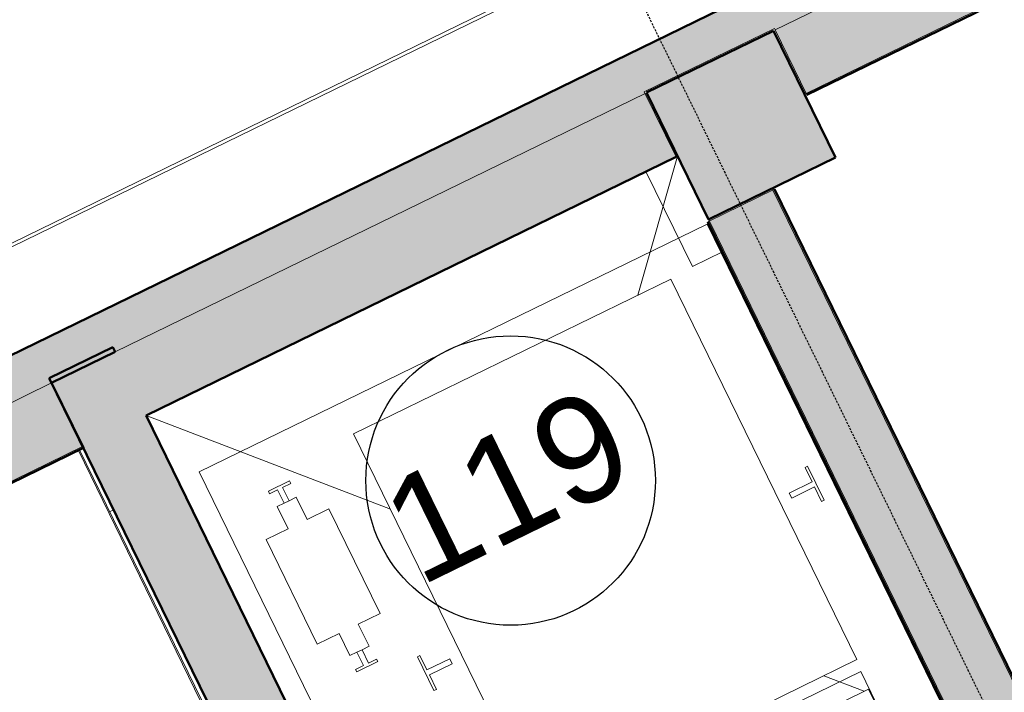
# Model space of a CAD drawing. Header units: millimetres. Extents: x -1662057 to -197461, y -941126 to 63888.
# Tile 107 of 209: x -1619432 to -1616643, y -337698 to -335792. Entities that reach past the tile are written whole.
import ezdxf

# ---------------------------------------------------------------- set-up
doc = ezdxf.new("R2010")
doc.units = ezdxf.units.MM
doc.linetypes.add('HIDDEN', pattern=[9.525, 6.35, -3.175])
for name, color, linetype, lineweight in [('A-AREA-IDEN', 252, 'CONTINUOUS', 25), ('A-DETL', 90, 'CONTINUOUS', 5), ('A-DETL-THIN', 151, 'CONTINUOUS', 5), ('A-FLOR', 192, 'CONTINUOUS', 5), ('A-MASS', 70, 'CONTINUOUS', 5), ('A-Wall', 252, 'CONTINUOUS', 0), ('A-WALL-PATT', 111, 'CONTINUOUS', 50), ('Q-SPCQ', 91, 'CONTINUOUS', 5), ('S-Cols', 52, 'CONTINUOUS', 0)]:
    doc.layers.add(name, color=color, linetype=linetype, lineweight=lineweight)
doc.styles.add('Arial_3', font='arial.ttf', dxfattribs={"height": 300})

# ---------------------------------------------------------------- blocks, each defined once
blk = doc.blocks.new('KONE_MonoSpace_500_2018-08-31 - KONE_MonoSpace_500_2018-08-31-2084377-Pirmā stāva plāns uz atzīmes 0_000 M1-150')
at = {"layer": 'Q-SPCQ'}
for p, q in [((-1800, 25), (-200, 25)), ((-1800, -1575), (-1800, 25)), ((-1800, -1575), (-1800, 25)), ((-1800, 25), (-200, 25)), ((-200, 25), (-200, -1575)), ((-200, 25), (-200, -1575)), ((-200, -1575), (-1800, -1575)), ((-200, -1575), (-1800, -1575))]:
    blk.add_line(p, q, dxfattribs=at)
blk = doc.blocks.new('KONE_CWT_guiderail - KONE_CWT_guiderail-2125996-Pirmā stāva plāns uz atzīmes 0_000 M1-150')
at = {"layer": 'Q-SPCQ'}
for p, q in [((-7.9, 50), (-7.9, 7.9)), ((7.9, 50), (-7.9, 50)), ((7.9, 7.9), (7.9, 50)), ((-7.9, 7.9), (-33.3, 7.9)), ((-33.3, 7.9), (-33.3, 0)), ((-33.3, 0), (33.3, 0)), ((33.3, 7.9), (7.9, 7.9)), ((33.3, 0), (33.3, 7.9))]:
    blk.add_line(p, q, dxfattribs=at)
blk = doc.blocks.new('KONE_CWT_guiderail - KONE_CWT_guiderail-2125997-Pirmā stāva plāns uz atzīmes 0_000 M1-150')
at = {"layer": 'Q-SPCQ'}
for p, q in [((-7.9, 50), (-7.9, 7.9)), ((7.9, 50), (-7.9, 50)), ((7.9, 7.9), (7.9, 50)), ((-7.9, 7.9), (-33.3, 7.9)), ((-33.3, 7.9), (-33.3, 0)), ((-33.3, 0), (33.3, 0)), ((33.3, 7.9), (7.9, 7.9)), ((33.3, 0), (33.3, 7.9))]:
    blk.add_line(p, q, dxfattribs=at)
blk = doc.blocks.new('KONE_Car_guiderail - KONE_Car_guiderail-2125998-Pirmā stāva plāns uz atzīmes 0_000 M1-150')
at = {"layer": 'Q-SPCQ'}
for p, q in [((53.3, 0), (-53.3, 0)), ((-53.3, 0), (-53.3, -7.9)), ((53.3, -7.9), (53.3, 0)), ((-53.3, -7.9), (-7.9, -7.9)), ((-7.9, -7.9), (-7.9, -80)), ((7.9, -80), (7.9, -7.9)), ((7.9, -7.9), (53.3, -7.9)), ((-7.9, -80), (7.9, -80))]:
    blk.add_line(p, q, dxfattribs=at)
blk = doc.blocks.new('KONE_Car - KONE_Car-2125999-Pirmā stāva plāns uz atzīmes 0_000 M1-150')
at = {"layer": 'Q-SPCQ'}
for p, q in [((500, 600), (-500, 600)), ((-500, 600), (-500, -600)), ((500, -600), (500, 600)), ((-500, -600), (500, -600))]:
    blk.add_line(p, q, dxfattribs=at)
blk = doc.blocks.new('KONE_Car_Door_2L - KONE_Car_Door_2L-2126001-Pirmā stāva plāns uz atzīmes 0_000 M1-150')
at = {"layer": 'Q-SPCQ'}
for p, q in [((-900, -85.4), (-900, 14.6)), ((465, 14.6), (-900, 14.6)), ((-476.5, 9.6), (7, 9.6)), ((-476.5, 9.6), (-476.5, -35.4)), ((7, -35.4), (7, 9.6)), ((465, 14.6), (465, -85.4)), ((7, -35.4), (-476.5, -35.4)), ((-20.5, -40.4), (463, -40.4)), ((-20.5, -40.4), (-20.5, -85.4)), ((463, -85.4), (463, -40.4)), ((-900, -85.4), (-20.5, -85.4)), ((463, -85.4), (-20.5, -85.4)), ((463, -85.4), (465, -85.4))]:
    blk.add_line(p, q, dxfattribs=at)
blk = doc.blocks.new('KONE_CWT - KONE_CWT-2126007-Pirmā stāva plāns uz atzīmes 0_000 M1-150')
at = {"layer": 'Q-SPCQ'}
for p, q in [((-30, 235), (-30, 165)), ((-30, 235), (-7.94, 235)), ((7.94, 235), (30, 235)), ((30, 235), (30, 165)), ((-30, 165), (-99, 165)), ((-99, -165), (-99, 165)), ((30, 165), (99, 165)), ((99, 165), (99, -165)), ((-30, -165), (-99, -165)), ((-30, -235), (-30, -165)), ((30, -165), (99, -165)), ((30, -235), (30, -165)), ((-7.94, -235), (-30, -235)), ((30, -235), (7.94, -235))]:
    blk.add_line(p, q, dxfattribs=at)
blk = doc.blocks.new('PBL_telpnu_numeracija_0001 - PBL telpas NUMERĀCIJA-1342367-Pirmā stāva plāns uz atzīmes 0_000 M1-150')
at = {"layer": 'A-AREA-IDEN'}
blk.add_circle((0.034, 0.024), 2.733, dxfattribs=at)

msp = doc.modelspace()

# ---------------------------------------------------------------- hatches: boundary and pattern name
at = {"layer": 'A-Wall', "true_color": 0x636466}
for points in [[(-1612178.97499, -333552.34615), (-1612181.16884, -333547.85315), (-1617204.33924, -336000.57799), (-1617202.14539, -336005.07099), (-1612258.02606, -333590.94538)], [(-1619251.14053, -337005.5589), (-1619253.33438, -337001.06591), (-1622551.00541, -338611.26007), (-1622548.81156, -338615.75307), (-1619928.90128, -337336.49743)]]:
    msp.add_hatch(color=251, dxfattribs=at).paths.add_polyline_path(points, flags=0)
h = msp.add_hatch(color=251, dxfattribs=at)
h.paths.add_polyline_path([(-1614709.75538, -341565.29509), (-1614948.88508, -341075.55844), (-1614953.37808, -341077.75229), (-1614714.24837, -341567.48894)], flags=0)
h.paths.add_polyline_path([(-1615431.53218, -340087.09915), (-1617294.11124, -336272.54488), (-1617298.60424, -336274.73873), (-1615436.02518, -340089.293)], flags=0)
h = msp.add_hatch(color=251, dxfattribs=at)
h.paths.add_polyline_path([(-1614893.96824, -341655.24296), (-1615133.09795, -341165.50631), (-1615137.59094, -341167.70016), (-1614898.46124, -341657.43681)], flags=0)
h.paths.add_polyline_path([(-1615615.74505, -340177.04702), (-1616688.57872, -337979.88807), (-1616693.07172, -337982.08192), (-1615620.23805, -340179.24087)], flags=0)
h.paths.add_polyline_path([(-1616778.52659, -337795.67521), (-1617478.32411, -336362.49275), (-1617482.81711, -336364.6866), (-1616783.01959, -337797.86906)], flags=0)
at = {"layer": 'A-WALL-PATT', "true_color": 0x636466}
h = msp.add_hatch(color=251, dxfattribs=at)
h.paths.add_polyline_path([(-1590927.4101, -322947.45186), (-1590980.06251, -322839.61994), (-1593738.6007, -324186.56511), (-1593685.94828, -324294.39703), (-1591527.15416, -323240.29622)], flags=0)
h.paths.add_polyline_path([(-1595528.09764, -325193.88583), (-1595580.75005, -325086.0539), (-1601758.53985, -328102.55887), (-1601705.88744, -328210.3908), (-1601485.73059, -328102.89212), (-1601487.92444, -328098.39913), (-1601119.49871, -327918.50339), (-1601117.30486, -327922.99638), (-1596094.13446, -325470.27154), (-1596096.32831, -325465.77855), (-1595727.90257, -325285.88281), (-1595725.70872, -325290.3758), (-1595528.21194, -325193.93845)], flags=0)
h.paths.add_polyline_path([(-1608040.87767, -331303.65395), (-1608093.53008, -331195.82203), (-1623055.34458, -338501.41016), (-1623004.88602, -338604.74909), (-1622640.95328, -338427.0472), (-1622638.75943, -338431.5402), (-1617660.519, -336000.75386), (-1617662.71285, -335996.26087), (-1617294.28711, -335816.36513), (-1617292.09326, -335820.85812), (-1612268.92286, -333368.13328), (-1612271.11671, -333363.64029), (-1611902.69098, -333183.74455), (-1611900.49713, -333188.23754), (-1609060.58323, -331801.55806)], flags=0)
for points in [[(-1612181.16884, -333547.85315), (-1612268.92286, -333368.13328), (-1617292.09326, -335820.85812), (-1617204.33924, -336000.57799), (-1612260.22301, -333586.4539)], [(-1619253.33438, -337001.06591), (-1619341.0884, -336821.34604), (-1622638.75943, -338431.5402), (-1622551.00541, -338611.26007), (-1619931.09823, -337332.00595)]]:
    msp.add_hatch(color=251, dxfattribs=at).paths.add_polyline_path(points, flags=0)
at = {"layer": 'A-WALL-PATT', "lineweight": 18, "true_color": 0x636466}
for points in [[(-1617572.76498, -336180.47373), (-1617660.519, -336000.75386), (-1619161.36514, -336733.59036), (-1619073.60523, -336913.30735), (-1617739.4196, -336261.84822)], [(-1618196.04688, -338710.39377), (-1619167.94929, -336720.10717), (-1619347.66628, -336807.86709), (-1618375.76675, -338798.14779), (-1618230.47784, -338727.2058)]]:
    msp.add_hatch(color=251, dxfattribs=at).paths.add_polyline_path(points, flags=0)
at = {"layer": 'A-WALL-PATT', "true_color": 0x636466}
h = msp.add_hatch(color=251, dxfattribs=at)
h.paths.add_polyline_path([(-1614714.24837, -341567.48894), (-1614953.37808, -341077.75229), (-1615133.09795, -341165.50631), (-1614893.96824, -341655.24296)], flags=0)
h.paths.add_polyline_path([(-1615436.02518, -340089.293), (-1617298.60424, -336274.73873), (-1617478.32411, -336362.49275), (-1615615.74505, -340177.04702)], flags=0)
at = {"layer": 'S-Cols', "true_color": 0x636466}
msp.add_hatch(color=251, dxfattribs=at).paths.add_polyline_path([(-1617121.07822, -336182.49172), (-1617296.58626, -335823.05197), (-1617656.026, -335998.56001), (-1617480.51796, -336357.99975)], flags=0)

# ---------------------------------------------------------------- linework, layer by layer
at = {"layer": 'A-DETL', "color": 252, "linetype": 'HIDDEN', "lineweight": 25, "true_color": 0x939598}
msp.add_line((-1614653.82955, -341919.13623), (-1620111.03263, -330742.80674), dxfattribs=at)
at = {"layer": 'A-DETL-THIN', "color": 251, "true_color": 0x636466}
for p, q in [((-1617681.25322, -336572.86373), (-1617568.25762, -336178.30929)), ((-1618381.48338, -337179.3708), (-1619073.56667, -336913.26698)), ((-1617039.82612, -337695.23374), (-1617154.58125, -337651.11076))]:
    msp.add_line(p, q, dxfattribs=at)
at = {"layer": 'A-FLOR', "color": 251, "true_color": 0x636466}
for p, q in [((-1617204.33924, -336000.57799), (-1617208.83224, -336002.77184)), ((-1617526.50089, -336491.7367), (-1617658.13192, -336222.15689)), ((-1617300.79809, -336270.24573), (-1617298.60424, -336274.73873)), ((-1617480.48365, -336357.983), (-1617478.28981, -336362.47597)), ((-1617441.13395, -336450.05354), (-1617526.50089, -336491.7367)), ((-1619073.55218, -336913.28146), (-1618985.79818, -337093.0013)), ((-1618691.99622, -338188.75764), (-1619265.44453, -337012.54329)), ((-1618688.17868, -338186.82181), (-1619262.31932, -337011.01731)), ((-1619165.56518, -337180.77837), (-1619176.75721, -337186.24323))]:
    msp.add_line(p, q, dxfattribs=at)
at = {"layer": 'A-MASS', "color": 251, "lineweight": 18, "true_color": 0x636466}
for p, q in [((-1606459.68674, -330079.79562), (-1623524.97968, -338412.47489)), ((-1606455.29904, -330088.78161), (-1623520.59198, -338421.46089))]:
    msp.add_line(p, q, dxfattribs=at)
at = {"layer": 'A-Wall', "color": 251, "lineweight": 50, "true_color": 0x636466}
for p, q in [((-1623164.51387, -338553.60275), (-1606341.83533, -330339.38777)), ((-1617202.14539, -336005.07099), (-1612178.97499, -333552.34615)), ((-1619073.60523, -336913.30735), (-1617572.76498, -336180.47373)), ((-1615431.53218, -340087.09915), (-1617294.11124, -336272.54488)), ((-1617482.81711, -336364.6866), (-1616783.01959, -337797.86906)), ((-1619167.94929, -336720.10717), (-1619347.66628, -336807.86709)), ((-1619161.36514, -336733.59036), (-1619167.94929, -336720.10717)), ((-1619341.0884, -336821.34604), (-1619161.36514, -336733.59036)), ((-1619347.66628, -336807.86709), (-1618373.57275, -338802.64072)), ((-1619251.14053, -337005.5589), (-1619341.0884, -336821.34604)), ((-1618283.80679, -338530.67678), (-1619073.60523, -336913.30735)), ((-1622548.81156, -338615.75307), (-1619251.14053, -337005.5589))]:
    msp.add_line(p, q, dxfattribs=at)
at = {"layer": 'A-Wall', "color": 251, "lineweight": 5, "true_color": 0x636466}
for p, q in [((-1606341.39656, -330340.28637), (-1623164.0751, -338554.50135)), ((-1612268.92286, -333368.13328), (-1617292.09326, -335820.85812)), ((-1612181.16884, -333547.85315), (-1617204.33924, -336000.57799)), ((-1617292.09326, -335820.85812), (-1617202.14539, -336005.07099)), ((-1617660.519, -336000.75386), (-1619161.36514, -336733.59036)), ((-1619161.36514, -336733.59036), (-1617660.519, -336000.75386)), ((-1617294.11124, -336272.54488), (-1617482.81711, -336364.6866)), ((-1617298.60424, -336274.73873), (-1615436.02518, -340089.293)), ((-1617478.32411, -336362.49275), (-1615615.74505, -340177.04702)), ((-1619341.0884, -336821.34604), (-1622638.75943, -338431.5402)), ((-1619253.33438, -337001.06591), (-1622551.00541, -338611.26007))]:
    msp.add_line(p, q, dxfattribs=at)
at = {"layer": 'A-Wall', "color": 251, "true_color": 0x636466}
for p, q in [((-1617662.71285, -335996.26087), (-1617294.28711, -335816.36513)), ((-1617294.28711, -335816.36513), (-1617292.09326, -335820.85812)), ((-1617572.76498, -336180.47373), (-1617662.71285, -335996.26087))]:
    msp.add_line(p, q, dxfattribs=at)
at = {"layer": 'S-Cols', "color": 251, "lineweight": 50, "true_color": 0x636466}
for p, q in [((-1617296.58626, -335823.05197), (-1617656.026, -335998.56001)), ((-1617121.07822, -336182.49172), (-1617296.58626, -335823.05197)), ((-1617656.026, -335998.56001), (-1617480.51796, -336357.99975)), ((-1617480.51796, -336357.99975), (-1617121.07822, -336182.49172))]:
    msp.add_line(p, q, dxfattribs=at)

# ---------------------------------------------------------------- block references
at = {"layer": 'A-AREA-IDEN', "color": 251, "true_color": 0x636466, "xscale": 149.9999999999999, "yscale": 149.9999999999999, "zscale": 149.9999999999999, "rotation": 26.06501624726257}
msp.add_blockref('PBL_telpnu_numeracija_0001 - PBL telpas NUMERĀCIJA-1342367-Pirmā stāva plāns uz atzīmes 0_000 M1-150', (-1618044.24541, -337103.33086), dxfattribs=at)
at = {"layer": 'Q-SPCQ', "color": 251, "true_color": 0x636466}
for name, p, rotation in [('KONE_MonoSpace_500_2018-08-31 - KONE_MonoSpace_500_2018-08-31-2084377-Pirmā stāva plāns uz atzīmes 0_000 M1-150', (-1617294.42713, -336306.08441), 26.02543476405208), ('KONE_Car - KONE_Car-2125999-Pirmā stāva plāns uz atzīmes 0_000 M1-150', (-1617773.24661, -337285.48826), 26.02543476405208), ('KONE_Car_guiderail - KONE_Car_guiderail-2125998-Pirmā stāva plāns uz atzīmes 0_000 M1-150', (-1617176.731, -337105.50459), 296.0254347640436), ('KONE_CWT_guiderail - KONE_CWT_guiderail-2125997-Pirmā stāva plāns uz atzīmes 0_000 M1-150', (-1618697.40038, -337113.54405), 206.0254347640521), ('KONE_CWT - KONE_CWT-2126007-Pirmā stāva plāns uz atzīmes 0_000 M1-150', (-1618572.3509, -337369.64486), 26.02543476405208), ('KONE_CWT_guiderail - KONE_CWT_guiderail-2125996-Pirmā stāva plāns uz atzīmes 0_000 M1-150', (-1618447.30143, -337625.74568), 26.02543476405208), ('KONE_Car_guiderail - KONE_Car_guiderail-2125998-Pirmā stāva plāns uz atzīmes 0_000 M1-150', (-1618282.00821, -337645.19181), 116.0254347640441), ('KONE_Car_Door_2L - KONE_Car_Door_2L-2126001-Pirmā stāva plāns uz atzīmes 0_000 M1-150', (-1617461.28281, -337856.01592), 26.02543476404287)]:
    msp.add_blockref(name, p, dxfattribs=dict(at, rotation=rotation))

# ---------------------------------------------------------------- texts
at = {"layer": 'A-AREA-IDEN', "color": 251, "lineweight": 9, "true_color": 0x636466, "insert": (-1618431.83783, -337130.52162), "char_height": 300, "width": 865.8225, "attachment_point": 1, "rotation": 26.06501625, "style": 'Arial_3'}
msp.add_mtext('119', dxfattribs=at)

doc.saveas('drawing.dxf')
